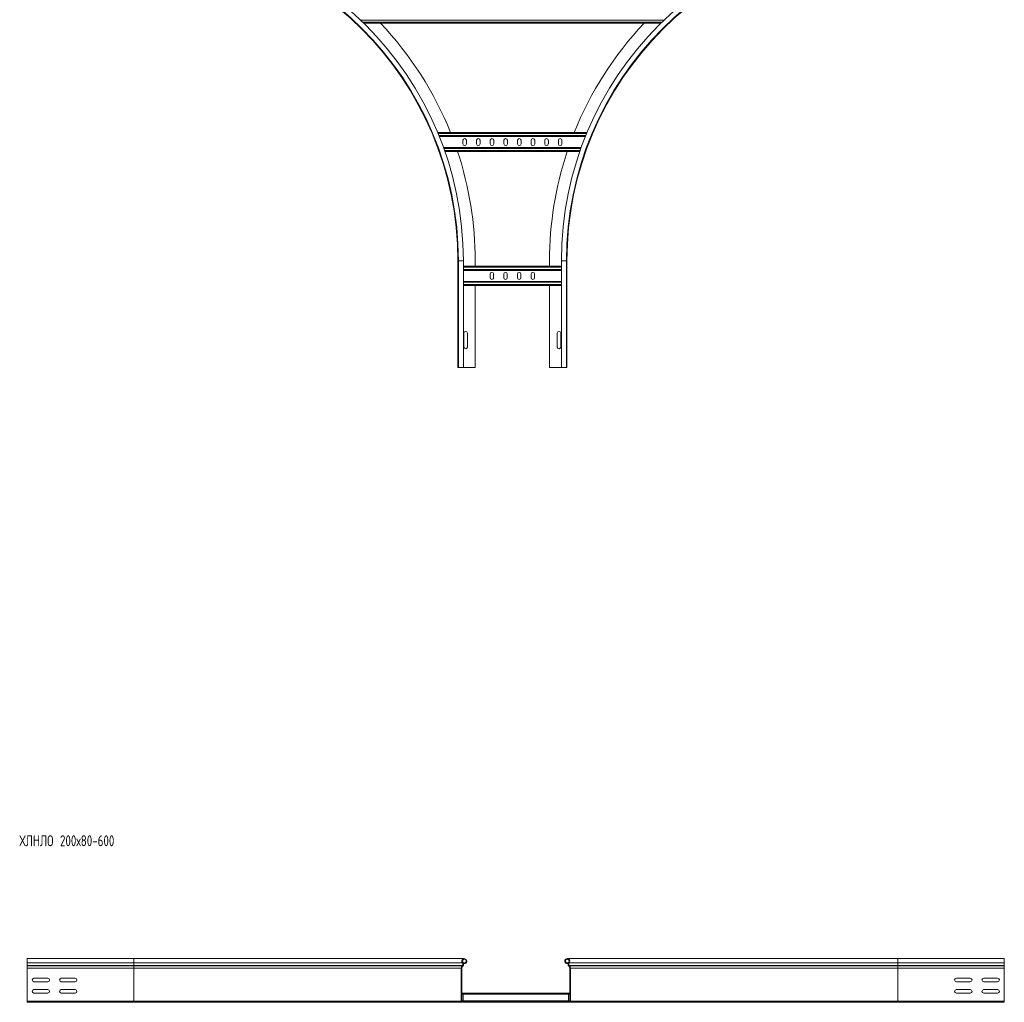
# Model space of a CAD drawing. Header units: millimetres. Extents: x -39 to 18998, y -9084 to 295.
# Tile 5 of 29: x -13 to 1791, y -3304 to -1505. Entities that reach past the tile are written whole.
import ezdxf

# ---------------------------------------------------------------- set-up
doc = ezdxf.new("R2010")
doc.units = ezdxf.units.MM
doc.styles.add('SLDTEXTSTYLE0', font='TXT', dxfattribs={"width": 0.7, "bigfont": 'bigfont'})

msp = doc.modelspace()

# ---------------------------------------------------------------- linework, layer by layer
at = {"color": 8, "linetype": 'Continuous', "lineweight": 0}
for p, q in [((612, -1505.7), (1167.8, -1505.7)), ((616, -1509.6), (1163.8, -1509.6)), ((753.8, -1713.2), (1026, -1713.2)), ((755.4, -1717.1), (1024.4, -1717.1)), ((764.4, -1740.7), (1015.4, -1740.7)), ((765.8, -1744.6), (1014, -1744.6)), ((791, -1946.4), (789.9, -1946.4)), ((800.1, -1946.4), (791, -1946.4)), ((979.7, -1946.4), (988.8, -1946.4)), ((988.8, -1946.4), (989.9, -1946.4)), ((979.7, -1958.2), (800.1, -1958.2)), ((979.7, -1962.1), (800.1, -1962.1)), ((979.7, -1985.7), (800.1, -1985.7)), ((979.7, -1989.6), (800.1, -1989.6)), ((196.2, -3224), (196.2, -3231.4)), ((1596.2, -3224), (1596.2, -3231.4)), ((196.2, -3231.4), (1.2, -3231.4)), ((196.2, -3236.7), (1.2, -3236.7)), ((196.2, -3237.1), (1.2, -3237.1)), ((196.2, -3241.2), (1.2, -3241.2)), ((196.2, -3231.4), (196.2, -3236.7)), ((798.3, -3231.4), (196.2, -3231.4)), ((798.2, -3236.7), (196.2, -3236.7)), ((196.2, -3236.7), (196.2, -3237.1)), ((797.8, -3237.1), (196.2, -3237.1)), ((196.2, -3237.1), (196.2, -3241.2)), ((196.2, -3241.2), (196.2, -3301.6)), ((796.2, -3241.2), (196.2, -3241.2)), ((1596.2, -3231.4), (994, -3231.4)), ((1596.2, -3236.7), (994.2, -3236.7)), ((1596.2, -3237.1), (994.5, -3237.1)), ((1596.2, -3241.2), (996.2, -3241.2)), ((1596.2, -3231.4), (1596.2, -3236.7)), ((1596.2, -3231.4), (1791.2, -3231.4)), ((1596.2, -3236.7), (1596.2, -3237.1)), ((1596.2, -3236.7), (1791.2, -3236.7)), ((1596.2, -3237.1), (1596.2, -3241.2)), ((1596.2, -3237.1), (1791.2, -3237.1)), ((1596.2, -3241.2), (1596.2, -3301.6)), ((1596.2, -3241.2), (1791.2, -3241.2)), ((797.4, -3289.1), (799.7, -3289.1)), ((797.4, -3301), (799.7, -3301)), ((992.7, -3289.1), (799.7, -3289.1)), ((992.7, -3301), (799.7, -3301)), ((992.7, -3289.1), (995, -3289.1)), ((992.7, -3301), (995, -3301)), ((196.2, -3301.6), (1.2, -3301.6)), ((796.2, -3301.6), (196.2, -3301.6)), ((196.2, -3301.6), (196.2, -3304)), ((1596.2, -3301.6), (996.2, -3301.6)), ((1596.2, -3301.6), (1596.2, -3304)), ((1596.2, -3301.6), (1791.2, -3301.6))]:
    msp.add_line(p, q, dxfattribs=at)
at = {"color": 7, "linetype": 'Continuous', "lineweight": 15}
for p, q in [((617.9, -1511.4), (1161.9, -1511.4)), ((753.1, -1711.4), (1026.7, -1711.4)), ((756.1, -1718.9), (1023.7, -1718.9)), ((799.3, -1725.7), (799.3, -1732.2)), ((805.8, -1732.2), (805.8, -1725.7)), ((824.3, -1725.7), (824.3, -1732.2)), ((830.8, -1732.2), (830.8, -1725.7)), ((849.3, -1725.7), (849.3, -1732.2)), ((855.8, -1732.2), (855.8, -1725.7)), ((874.3, -1725.7), (874.3, -1732.2)), ((880.8, -1732.2), (880.8, -1725.7)), ((899.3, -1725.7), (899.3, -1732.2)), ((905.8, -1732.2), (905.8, -1725.7)), ((924.3, -1725.7), (924.3, -1732.2)), ((930.8, -1732.2), (930.8, -1725.7)), ((949.3, -1725.7), (949.3, -1732.2)), ((955.8, -1732.2), (955.8, -1725.7)), ((974.3, -1725.7), (974.3, -1732.2)), ((980.8, -1732.2), (980.8, -1725.7)), ((763.8, -1738.9), (1016, -1738.9)), ((766.4, -1746.4), (1013.4, -1746.4)), ((789.9, -1946.4), (789.9, -2141.4)), ((791, -1946.4), (791, -2141.4)), ((800.1, -2141.4), (800.1, -1946.4)), ((821.9, -1946.4), (821.9, -1956.4)), ((957.9, -1946.4), (957.9, -1956.4)), ((979.7, -1946.4), (979.7, -2141.4)), ((988.8, -2141.4), (988.8, -1946.4)), ((989.9, -1946.4), (989.9, -2141.4)), ((979.7, -1956.4), (800.1, -1956.4)), ((979.7, -1963.9), (800.1, -1963.9)), ((979.7, -1983.9), (800.1, -1983.9)), ((849.1, -1970.7), (849.1, -1977.2)), ((855.6, -1977.2), (855.6, -1970.7)), ((874.1, -1970.7), (874.1, -1977.2)), ((880.6, -1977.2), (880.6, -1970.7)), ((899.1, -1970.7), (899.1, -1977.2)), ((905.6, -1977.2), (905.6, -1970.7)), ((924.1, -1970.7), (924.1, -1977.2)), ((930.6, -1977.2), (930.6, -1970.7)), ((979.7, -1991.4), (800.1, -1991.4)), ((821.9, -1991.4), (821.9, -2141.4)), ((957.9, -1991.4), (957.9, -2141.4)), ((801.1, -2078.7), (801.1, -2104.2)), ((807.6, -2104.2), (807.6, -2078.7)), ((972.1, -2078.7), (972.1, -2104.2)), ((978.6, -2104.2), (978.6, -2078.7)), ((791, -2141.4), (789.9, -2141.4)), ((800.1, -2141.4), (791, -2141.4)), ((821.9, -2141.4), (800.1, -2141.4)), ((957.9, -2141.4), (979.7, -2141.4)), ((979.7, -2141.4), (988.8, -2141.4)), ((988.8, -2141.4), (989.9, -2141.4)), ((196.2, -3224), (1.2, -3224)), ((1.2, -3224), (1.2, -3231.4)), ((801.8, -3224), (196.2, -3224)), ((1596.2, -3224), (990.5, -3224)), ((1791.2, -3224), (1596.2, -3224)), ((1791.2, -3224), (1791.2, -3231.4)), ((1.2, -3231.4), (1.2, -3236.7)), ((1.2, -3236.7), (1.2, -3237.1)), ((1.2, -3237.1), (1.2, -3241.2)), ((1.2, -3241.2), (1.2, -3301.6)), ((796.2, -3241.2), (796.2, -3301.6)), ((797.4, -3301.6), (797.4, -3241.2)), ((798.2, -3236.7), (797.8, -3237.1)), ((798.7, -3237.9), (799, -3237.5)), ((803, -3231.6), (799.9, -3231.6)), ((803.4, -3232.8), (800.3, -3232.8)), ((803, -3231.6), (803.4, -3232.8)), ((989.3, -3231.6), (988.9, -3232.8)), ((992, -3232.8), (988.9, -3232.8)), ((992.4, -3231.6), (989.3, -3231.6)), ((993.6, -3237.9), (993.3, -3237.5)), ((994.2, -3236.7), (994.5, -3237.1)), ((995, -3301.6), (995, -3241.2)), ((996.2, -3241.2), (996.2, -3301.6)), ((1791.2, -3231.4), (1791.2, -3236.7)), ((1791.2, -3236.7), (1791.2, -3237.1)), ((1791.2, -3237.1), (1791.2, -3241.2)), ((1791.2, -3241.2), (1791.2, -3301.6)), ((38.9, -3259.7), (13.4, -3259.7)), ((88.9, -3259.7), (63.4, -3259.7)), ((1728.9, -3259.7), (1703.4, -3259.7)), ((1778.9, -3259.7), (1753.4, -3259.7)), ((13.4, -3266.2), (38.9, -3266.2)), ((38.9, -3280.7), (13.4, -3280.7)), ((63.4, -3266.2), (88.9, -3266.2)), ((88.9, -3280.7), (63.4, -3280.7)), ((1703.4, -3266.2), (1728.9, -3266.2)), ((1728.9, -3280.7), (1703.4, -3280.7)), ((1753.4, -3266.2), (1778.9, -3266.2)), ((1778.9, -3280.7), (1753.4, -3280.7)), ((13.4, -3287.2), (38.9, -3287.2)), ((63.4, -3287.2), (88.9, -3287.2)), ((797.4, -3287.3), (799.7, -3287.3)), ((992.7, -3287.3), (799.7, -3287.3)), ((799.7, -3289.1), (799.7, -3287.3)), ((799.7, -3301), (799.7, -3289.1)), ((799.7, -3302.8), (799.7, -3301)), ((992.7, -3287.3), (995, -3287.3)), ((992.7, -3289.1), (992.7, -3287.3)), ((992.7, -3301), (992.7, -3289.1)), ((992.7, -3302.8), (992.7, -3301)), ((1703.4, -3287.2), (1728.9, -3287.2)), ((1753.4, -3287.2), (1778.9, -3287.2)), ((1.2, -3301.6), (1.2, -3304)), ((196.2, -3304), (1.2, -3304)), ((798.6, -3304), (196.2, -3304)), ((828.2, -3302.8), (798.6, -3302.8)), ((798.6, -3304), (828.2, -3304)), ((964.2, -3302.8), (828.2, -3302.8)), ((828.2, -3304), (828.2, -3302.8)), ((828.2, -3304), (964.2, -3304)), ((964.2, -3302.8), (993.8, -3302.8)), ((964.2, -3304), (964.2, -3302.8)), ((993.8, -3304), (964.2, -3304)), ((1596.2, -3304), (993.8, -3304)), ((1596.2, -3304), (1791.2, -3304)), ((1791.2, -3301.6), (1791.2, -3304))]:
    msp.add_line(p, q, dxfattribs=at)
for centre, radius, start, end in [((189.9, -1946.4), 610.2, 0, 90), ((189.9, -1946.4), 601.1, 0, 90), ((189.9, -1946.4), 600, 0, 90), ((1589.9, -1946.4), 610.2, 90, 180), ((1589.9, -1946.4), 601.1, 90, 180), ((1589.9, -1946.4), 600, 90, 180), ((189.9, -1946.4), 632, 21.8289, 43.495), ((1589.9, -1946.4), 632, 136.505, 158.1711), ((802.5, -1725.7), 3.25, 0, 180), ((827.5, -1725.7), 3.25, 0, 180), ((852.5, -1725.7), 3.25, 0, 180), ((877.5, -1725.7), 3.25, 0, 180), ((902.5, -1725.7), 3.25, 0, 180), ((927.5, -1725.7), 3.25, 0, 180), ((952.5, -1725.7), 3.25, 0, 180), ((977.5, -1725.7), 3.25, 0, 180), ((189.9, -1946.4), 632, 0, 18.4487), ((802.5, -1732.2), 3.25, 180, 0), ((827.5, -1732.2), 3.25, 180, 0), ((852.5, -1732.2), 3.25, 180, 0), ((877.5, -1732.2), 3.25, 180, 0), ((902.5, -1732.2), 3.25, 180, 0), ((927.5, -1732.2), 3.25, 180, 0), ((952.5, -1732.2), 3.25, 180, 0), ((1589.9, -1946.4), 632, 161.5513, 180), ((977.5, -1732.2), 3.25, 180, 0), ((852.4, -1970.7), 3.25, 0, 180), ((852.4, -1977.2), 3.25, 180, 0), ((877.4, -1970.7), 3.25, 0, 180), ((877.4, -1977.2), 3.25, 180, 0), ((902.4, -1970.7), 3.25, 360, 180), ((902.4, -1977.2), 3.25, 180, 0), ((927.4, -1970.7), 3.25, 0, 180), ((927.4, -1977.2), 3.25, 180, 0), ((804.4, -2078.7), 3.25, 0, 180), ((975.4, -2078.7), 3.25, 0, 180), ((804.4, -2104.2), 3.25, 180, 0), ((975.4, -2104.2), 3.25, 180, 0), ((801.8, -3228.5), 4.55, 290.35, 219.6816), ((801.8, -3228.5), 3.35, 290.35, 219.6816), ((990.5, -3228.5), 4.55, 320.3184, 249.65), ((990.5, -3228.5), 3.35, 320.3184, 249.65), ((802.2, -3241.2), 6, 136.4649, 180), ((802.2, -3241.2), 4.8, 136.4649, 180), ((795.3, -3234), 4, 316.4649, 39.6816), ((795.3, -3234), 5.2, 316.4649, 39.6816), ((997.1, -3234), 5.2, 140.3184, 223.5351), ((997.1, -3234), 4, 140.3184, 223.5351), ((990.2, -3241.2), 4.8, 0, 43.5351), ((990.2, -3241.2), 6, 0, 43.5351), ((13.4, -3263), 3.25, 90, 270), ((38.9, -3263), 3.25, 270, 90), ((63.4, -3263), 3.25, 90, 270), ((88.9, -3263), 3.25, 270, 90), ((1703.4, -3263), 3.25, 90, 270), ((1728.9, -3263), 3.25, 270, 90), ((1753.4, -3263), 3.25, 90, 270), ((1778.9, -3263), 3.25, 270, 90), ((13.4, -3284), 3.25, 90, 270), ((38.9, -3284), 3.25, 270, 90), ((63.4, -3284), 3.25, 90, 270), ((88.9, -3284), 3.25, 270, 90), ((1703.4, -3284), 3.25, 90, 270), ((1728.9, -3284), 3.25, 270, 90), ((1753.4, -3284), 3.25, 90, 270), ((1778.9, -3284), 3.25, 270, 90), ((798.6, -3301.6), 2.4, 180, 270), ((798.6, -3301.6), 1.2, 180, 270), ((993.8, -3301.6), 2.4, 270, 0), ((993.8, -3301.6), 1.2, 270, 0)]:
    msp.add_arc(centre, radius, start, end, dxfattribs=at)

# ---------------------------------------------------------------- texts
at = {"color": 7, "linetype": 'Continuous', "lineweight": 0, "insert": (-13.2, -2998.2), "char_height": 20, "attachment_point": 1, "style": 'SLDTEXTSTYLE0'}
msp.add_mtext('\\M+18456\\M+1844C\\M+1844E\\M+1844C\\M+1844F 200\\M+1848780-600', dxfattribs=at)

doc.saveas('drawing.dxf')
